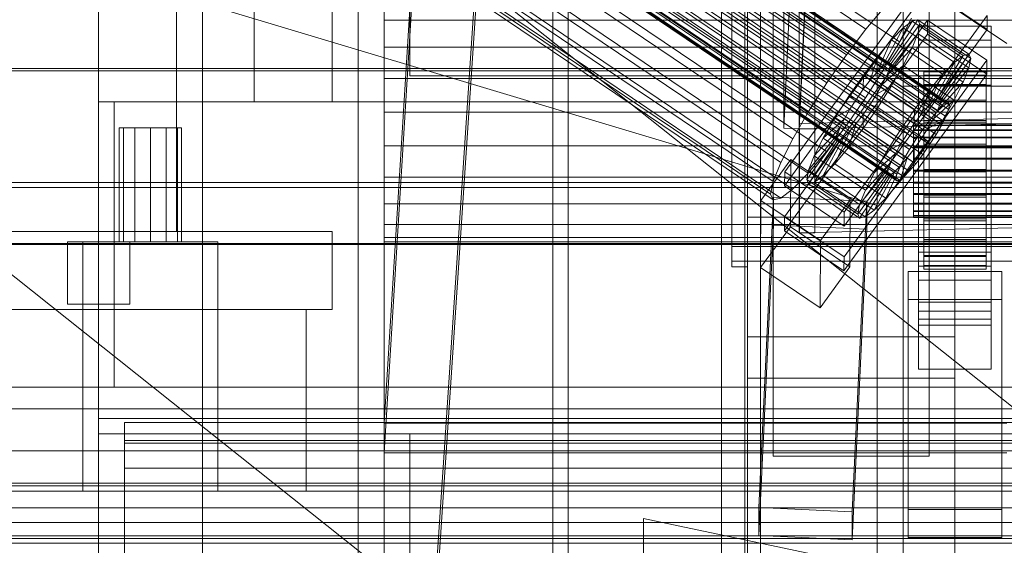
# Model space of a CAD drawing. Header units: millimetres. Extents: x -1970 to 61924, y -58230 to 6847.
# Tile 47 of 256: x -320 to -130, y -35410 to -35309. Entities that reach past the tile are written whole.
import ezdxf

# ---------------------------------------------------------------- set-up
doc = ezdxf.new("R2010")
doc.units = ezdxf.units.MM
for name, color, linetype, lineweight in [('COTAS_O', 1, 'Continuous', 0), ('COTAS_P', 1, 'Continuous', 0), ('frontal_bajante_movil', 7, 'Continuous', 0), ('frontal_briquetadora', 7, 'Continuous', 0), ('frontal_C01', 7, 'Continuous', 0), ('frontal_C02', 7, 'Continuous', 0), ('frontal_C03', 7, 'Continuous', 0), ('frontal_C05', 7, 'Continuous', 0), ('frontal_dos-C01', 7, 'Continuous', 0), ('frontal_dosificador', 7, 'Continuous', 0), ('frontal_mix-C02', 7, 'Continuous', 0), ('frontal_secador', 7, 'Continuous', 0)]:
    doc.layers.add(name, color=color, linetype=linetype, lineweight=lineweight)
doc.dimstyles.new('R19_100', dxfattribs={"dimtxt": 250, "dimasz": 150, "dimexe": 150, "dimexo": 80, "dimgap": 100, "dimtad": 1, "dimtih": 1, "dimtoh": 1, "dimdsep": 46, "dimcen": 0.09, "dimadec": 0, "dimazin": 0, "dimtfac": 1, "dimtdec": 4, "dimtofl": 0, "dimtmove": 0, "dimatfit": 3, "dimfxl": 1, "dimtolj": 1, "dimtzin": 0, "dimarcsym": 0})

# ---------------------------------------------------------------- blocks, each defined once
blk = doc.blocks.new('DIM_R26_43')
at = {"layer": 'COTAS_P'}
for p, q in [((-1750, -34600), (-1600, -34555)), ((2600, -34600), (2450, -34555)), ((-1750, -35500), (-1750, -34600)), ((-1750, -34600), (2600, -34600)), ((-1750, -34600), (-1600, -34645)), ((2600, -34600), (2450, -34645)), ((2600, -35500), (2600, -34600))]:
    blk.add_line(p, q, dxfattribs=at)
blk.add_text('4350 P', height=250, dxfattribs=at).set_placement((425, -34500))
blk = doc.blocks.new('DIM_R26_47')
at = {"layer": 'COTAS_P'}
for p, q in [((-850, -33400), (-150, -33400)), ((-150, -33400), (-195, -33550)), ((-150, -36000), (-150, -33400)), ((-150, -33400), (-105, -33550)), ((-150, -36000), (-195, -35850)), ((-150, -36000), (-105, -35850)), ((-850, -36000), (-150, -36000))]:
    blk.add_line(p, q, dxfattribs=at)
blk.add_text('2600 P', height=250, rotation=90, dxfattribs=at).set_placement((-250, -34700))
blk = doc.blocks.new('DIM_R26_51')
at = {"layer": 'COTAS_O'}
for p, q in [((-1480, -35300), (-1330, -35255)), ((490, -35300), (340, -35255)), ((-1480, -36000), (-1480, -35300)), ((-1480, -35300), (490, -35300)), ((-1480, -35300), (-1330, -35345)), ((490, -35300), (340, -35345)), ((490, -36000), (490, -35300))]:
    blk.add_line(p, q, dxfattribs=at)
blk.add_text('1970 O', height=250, dxfattribs=at).set_placement((-495, -35200))
blk = doc.blocks.new('DIM_R26_53')
at = {"layer": 'COTAS_O'}
for p, q in [((-1400, -35300), (-1250, -35255)), ((1400, -35300), (1250, -35255)), ((-1400, -36000), (-1400, -35300)), ((-1400, -35300), (1400, -35300)), ((-1400, -35300), (-1250, -35345)), ((1400, -35300), (1250, -35345)), ((1400, -36000), (1400, -35300))]:
    blk.add_line(p, q, dxfattribs=at)
blk.add_text('2800 O', height=250, dxfattribs=at).set_placement((0, -35200))
blk = doc.blocks.new('DIM_R26_54')
at = {"layer": 'COTAS_P'}
for p, q in [((-305, -34680), (395, -34680)), ((395, -34680), (350, -34830)), ((395, -36000), (395, -34680)), ((395, -34680), (440, -34830)), ((395, -36000), (350, -35850)), ((395, -36000), (440, -35850)), ((-305, -36000), (395, -36000))]:
    blk.add_line(p, q, dxfattribs=at)
blk.add_text('1320 P', height=250, rotation=90, dxfattribs=at).set_placement((295, -35340))
blk = doc.blocks.new('DIM_R26_55')
at = {"layer": 'COTAS_P'}
for p, q in [((-305, -35300), (-155, -35255)), ((345, -35300), (195, -35255)), ((-305, -36000), (-305, -35300)), ((-305, -35300), (345, -35300)), ((-305, -35300), (-155, -35345)), ((345, -35300), (195, -35345)), ((345, -36000), (345, -35300))]:
    blk.add_line(p, q, dxfattribs=at)
blk.add_text('650 P', height=250, dxfattribs=at).set_placement((20, -35200))

msp = doc.modelspace()

# ---------------------------------------------------------------- linework, layer by layer
at = {"layer": 'frontal_bajante_movil'}
for p, q in [((-175, -35355.689), (-175, -34808.457)), ((-145, -34808.457), (-145, -35355.689)), ((-183, -35356.81), (-183, -34809.578)), ((-180, -34809.578), (-180, -35356.81)), ((-180, -35347.232), (-180, -34810.919)), ((-183, -35352.87), (-183, -34816.557)), ((-180, -34816.557), (-180, -35352.87)), ((-183, -34819.376), (-183, -35355.689)), ((-175, -34846.045), (-175, -35393.277)), ((-145, -35393.277), (-145, -34846.045)), ((-180, -35775), (-180, -34903.821)), ((-140, -35775), (-140, -34903.821)), ((-285, -35775), (-285, -35000)), ((-255, -35775), (-255, -35000)), ((-183, -35227.232), (-183, -35356.81)), ((-180, -35356.81), (-180, -35227.232)), ((-305, -35325), (-302, -35325)), ((-305, -35380), (-305, -35325)), ((-305, -35325), (345, -35325)), ((-305, -35325), (-185, -35325)), ((-302, -35380), (-302, -35325)), ((-185, -35380), (-185, -35325)), ((220, -35347.232), (-180, -35347.232)), ((-180, -35347.232), (-180, -35352.87)), ((223, -35352.87), (-183, -35352.87)), ((-183, -35352.87), (-183, -35355.689)), ((-180, -35352.87), (220, -35352.87)), ((-183, -35355.689), (223, -35355.689)), ((-180, -35355.701), (-180, -35370.259)), ((-180, -35378.259), (-180, -35355.701)), ((-180, -35355.701), (-140, -35355.701)), ((-145, -35355.689), (-175, -35355.689)), ((-175, -35355.689), (-175, -35393.277)), ((-145, -35355.689), (-145, -35393.277)), ((-140, -35370.259), (-140, -35355.701)), ((-140, -35355.701), (-140, -35378.259)), ((-183, -35356.81), (-180, -35356.81)), ((-180, -35370.259), (-180, -35378.259)), ((-180, -35370.259), (-140, -35370.259)), ((-140, -35378.259), (-140, -35370.259)), ((-180, -35378.259), (-140, -35378.259)), ((-180, -35775), (-180, -35378.259)), ((-140, -35775), (-140, -35378.259)), ((-305, -35380), (345, -35380)), ((-305, -35386), (-305, -35380)), ((-305, -35380), (-302, -35380)), ((-305, -35380), (-185, -35380)), ((-305, -35386), (345, -35386)), ((-305, -35389), (-305, -35386)), ((-305, -35389), (345, -35389)), ((-285, -35389), (-245, -35389)), ((-285, -35429), (-285, -35389)), ((-245, -35389), (285, -35389)), ((-245, -35429), (-245, -35389)), ((-175, -35393.277), (-145, -35393.277))]:
    msp.add_line(p, q, dxfattribs=at)
at = {"layer": 'frontal_briquetadora'}
for p, q in [((-674.804, -34950), (340, -35756.525)), ((-720.639, -35041.307), (340, -35884.261))]:
    msp.add_line(p, q, dxfattribs=at)
at = {"layer": 'frontal_C01'}
for p, q in [((-250, -33373.251), (-250, -35948.844)), ((-250, -35953.656), (-250, -33378.064)), ((-185, -35386.852), (-185, -34985.956)), ((-155, -34985.956), (-155, -35386.852)), ((-185, -34991.348), (-185, -35392.244)), ((-155, -35392.244), (-155, -34991.348)), ((-185, -35463.692), (-185, -35062.328)), ((-155, -35062.328), (-155, -35463.692)), ((-185, -35067.72), (-185, -35469.085)), ((-155, -35469.085), (-155, -35067.72)), ((-355.53, -35181.164), (-141.731, -35325.392)), ((-355.017, -35181.04), (-141.218, -35325.268)), ((-357.415, -35182.873), (-143.617, -35327.102)), ((-356.348, -35181.789), (-142.549, -35326.017)), ((-355.022, -35182.296), (-141.224, -35326.524)), ((-354.844, -35181.426), (-141.045, -35325.654)), ((-358.659, -35184.343), (-144.861, -35328.571)), ((-355.541, -35183.59), (-141.742, -35327.818)), ((-146.196, -35330.325), (-359.995, -35186.097)), ((-356.363, -35185.221), (-142.565, -35329.449)), ((-341.461, -35186.671), (-157.152, -35311.006)), ((-361.332, -35188.017), (-147.533, -35332.245)), ((-357.434, -35187.076), (-143.635, -35331.305)), ((-362.578, -35189.971), (-148.779, -35334.199)), ((-358.68, -35189.031), (-144.881, -35333.259)), ((-334.981, -35189.149), (-150.672, -35313.483)), ((-363.648, -35191.827), (-149.85, -35336.055)), ((-360.017, -35190.95), (-146.218, -35335.179)), ((-160.922, -35315.957), (-345.231, -35191.622)), ((-364.471, -35193.457), (-150.672, -35337.686)), ((-362.596, -35194.174), (-148.798, -35338.402)), ((-361.352, -35192.705), (-147.554, -35336.933)), ((-338.003, -35194.386), (-153.694, -35318.72)), ((-365.168, -35195.621), (-151.369, -35339.85)), ((-364.995, -35196.008), (-151.196, -35340.236)), ((-364.989, -35194.752), (-151.191, -35338.98)), ((-364.482, -35195.884), (-150.683, -35340.112)), ((-363.664, -35195.258), (-149.865, -35339.487)), ((-349.002, -35197.04), (-164.693, -35321.375)), ((-341.52, -35199.901), (-157.211, -35324.236)), ((-352.519, -35202.555), (-168.21, -35326.89)), ((-345.291, -35205.319), (-160.982, -35329.653)), ((-355.541, -35207.792), (-171.232, -35332.127)), ((-349.061, -35210.27), (-164.752, -35334.605)), ((-357.863, -35212.394), (-173.554, -35336.729)), ((-352.572, -35214.417), (-168.263, -35338.752)), ((-359.326, -35216.047), (-175.016, -35340.381)), ((-359.83, -35218.502), (-175.521, -35342.836)), ((-355.584, -35217.477), (-171.275, -35341.812)), ((-359.341, -35219.592), (-175.032, -35343.926)), ((-357.893, -35219.242), (-173.584, -35343.577)), ((-228.298, -35241.719), (-250, -35565.195)), ((-250, -35570.976), (-228.298, -35247.5)), ((-228.298, -35247.5), (-130, -35313.812)), ((-172.809, -35338.517), (-145.277, -35300.663)), ((-145.289, -35303.359), (-172.821, -35341.213)), ((-133.821, -35311.095), (-145.289, -35303.359)), ((-157.152, -35311.006), (-153.641, -35306.859)), ((-172.847, -35347.145), (-145.315, -35309.29)), ((-133.809, -35308.399), (-161.341, -35346.253)), ((-153.199, -35317.656), (-148.226, -35309.478)), ((-152.686, -35317.532), (-147.143, -35309.216)), ((-152.513, -35317.918), (-146.777, -35310.032)), ((-148.35, -35308.882), (-150.672, -35313.483)), ((-148.226, -35309.478), (-149.953, -35310.798)), ((-147.143, -35309.216), (-148.226, -35309.478)), ((-148.226, -35309.478), (-138.396, -35316.109)), ((-147.155, -35311.868), (-146.777, -35310.032)), ((-147.143, -35309.216), (-137.313, -35315.847)), ((-146.777, -35310.032), (-147.143, -35309.216)), ((-146.777, -35310.032), (-136.948, -35316.663)), ((-145.327, -35311.986), (-145.315, -35309.29)), ((-145.315, -35309.29), (-133.847, -35317.027)), ((-133.809, -35308.399), (-133.821, -35311.095)), ((-145.327, -35311.986), (-172.859, -35349.841)), ((-161.353, -35348.949), (-133.821, -35311.095)), ((-160.922, -35315.957), (-157.152, -35311.006)), ((-154.017, -35318.281), (-149.953, -35310.798)), ((-152.692, -35318.788), (-147.155, -35311.868)), ((-149.953, -35310.798), (-152.207, -35313.087)), ((-149.953, -35310.798), (-140.123, -35317.429)), ((-148.249, -35314.6), (-147.155, -35311.868)), ((-147.155, -35311.868), (-137.325, -35318.499)), ((-147, -35313.157), (-147, -35310.461)), ((-147, -35310.461), (-133, -35310.461)), ((-147, -35356.683), (-147, -35310.461)), ((-133.859, -35319.723), (-145.327, -35311.986)), ((-133, -35310.461), (-133, -35313.157)), ((-133, -35310.461), (-133, -35356.683)), ((-155.085, -35319.365), (-152.207, -35313.087)), ((-152.207, -35313.087), (-154.833, -35316.189)), ((-150.672, -35313.483), (-153.694, -35318.72)), ((-152.207, -35313.087), (-142.377, -35319.718)), ((-133, -35313.157), (-147, -35313.157)), ((-147, -35313.157), (-147, -35359.38)), ((-133, -35359.38), (-133, -35313.157)), ((-153.21, -35320.082), (-148.249, -35314.6)), ((-149.985, -35318.043), (-148.249, -35314.6)), ((-148.249, -35314.6), (-138.419, -35321.232)), ((-137.313, -35315.847), (-142.856, -35324.163)), ((-138.396, -35316.109), (-137.313, -35315.847)), ((-137.313, -35315.847), (-136.948, -35316.663)), ((-164.693, -35321.375), (-160.922, -35315.957)), ((-133.847, -35317.027), (-161.379, -35354.881)), ((-154.833, -35316.189), (-157.653, -35319.893)), ((-156.329, -35320.835), (-154.833, -35316.189)), ((-154.833, -35316.189), (-145.003, -35322.821)), ((-154.017, -35318.281), (-153.199, -35317.656)), ((-153.199, -35317.656), (-152.686, -35317.532)), ((-143.369, -35324.287), (-153.199, -35317.656)), ((-142.856, -35324.163), (-152.686, -35317.532)), ((-152.686, -35317.532), (-152.513, -35317.918)), ((-140.123, -35317.429), (-144.188, -35324.912)), ((-138.396, -35316.109), (-143.369, -35324.287)), ((-136.948, -35316.663), (-142.683, -35324.549)), ((-142.377, -35319.718), (-140.123, -35317.429)), ((-140.123, -35317.429), (-138.396, -35316.109)), ((-136.948, -35316.663), (-137.325, -35318.499)), ((-133.847, -35317.027), (-133.859, -35319.723)), ((450, -35318.618), (-450, -35318.618)), ((-153.694, -35318.72), (-157.211, -35324.236)), ((-156.329, -35320.835), (-155.085, -35319.365)), ((-155.085, -35319.365), (-154.017, -35318.281)), ((-145.255, -35325.997), (-155.085, -35319.365)), ((-154.033, -35321.713), (-149.985, -35318.043)), ((-144.188, -35324.912), (-154.017, -35318.281)), ((-152.692, -35318.788), (-153.21, -35320.082)), ((-152.513, -35317.918), (-152.692, -35318.788)), ((-142.862, -35325.419), (-152.692, -35318.788)), ((-142.683, -35324.549), (-152.513, -35317.918)), ((-152.246, -35321.96), (-149.985, -35318.043)), ((-149.985, -35318.043), (-140.156, -35324.674)), ((-147, -35321.785), (-147, -35319.089)), ((-147, -35319.089), (-133, -35319.089)), ((-147, -35365.311), (-147, -35319.089)), ((-146, -35329.272), (-146, -35319.272)), ((-146, -35319.272), (-146, -35319.865)), ((-146, -35319.272), (-134, -35319.272)), ((-146, -35319.975), (-146, -35319.272)), ((-142.377, -35319.718), (-145.255, -35325.997)), ((-145.003, -35322.821), (-142.377, -35319.718)), ((-137.325, -35318.499), (-142.862, -35325.419)), ((-137.325, -35318.499), (-138.419, -35321.232)), ((-134, -35319.865), (-134, -35319.272)), ((-134, -35319.272), (-134, -35329.272)), ((-134, -35319.272), (-134, -35319.975)), ((-133, -35319.089), (-133, -35321.785)), ((-133, -35319.089), (-133, -35365.311)), ((-168.21, -35326.89), (-164.693, -35321.375)), ((-161.391, -35357.577), (-133.859, -35319.723)), ((-157.653, -35319.893), (-160.474, -35323.946)), ((-157.653, -35319.893), (-157.665, -35322.589)), ((-157.665, -35322.589), (-156.329, -35320.835)), ((-147.823, -35326.524), (-157.653, -35319.893)), ((-146.499, -35327.466), (-156.329, -35320.835)), ((-153.21, -35320.082), (-154.033, -35321.713)), ((-143.38, -35326.713), (-153.21, -35320.082)), ((-146, -35329.552), (-146, -35319.865)), ((-146, -35319.865), (-146, -35321.711)), ((-146, -35319.865), (-134, -35319.865)), ((-146, -35329.604), (-146, -35319.975)), ((-146, -35319.975), (-134, -35319.975)), ((-146, -35321.924), (-146, -35319.975)), ((-138.419, -35321.232), (-143.38, -35326.713)), ((-138.419, -35321.232), (-140.156, -35324.674)), ((-134, -35321.711), (-134, -35319.865)), ((-134, -35319.865), (-134, -35329.552)), ((-134, -35319.975), (-134, -35329.604)), ((-134, -35319.975), (-134, -35321.924)), ((-159.001, -35324.509), (-157.665, -35322.589)), ((-157.665, -35322.589), (-147.835, -35329.22)), ((-154.033, -35321.713), (-155.103, -35323.568)), ((-155.103, -35323.568), (-152.246, -35321.96)), ((-154.877, -35326.086), (-152.246, -35321.96)), ((-144.203, -35328.344), (-154.033, -35321.713)), ((-152.246, -35321.96), (-142.416, -35328.591)), ((-147.823, -35326.524), (-145.003, -35322.821)), ((-133, -35321.785), (-147, -35321.785)), ((-147, -35321.785), (-147, -35368.007)), ((-145.003, -35322.821), (-146.499, -35327.466)), ((-146, -35330.427), (-146, -35321.711)), ((-146, -35321.711), (-146, -35324.687)), ((-146, -35321.711), (-134, -35321.711)), ((-146, -35330.528), (-146, -35321.924)), ((-146, -35321.924), (-134, -35321.924)), ((-146, -35324.987), (-146, -35321.924)), ((-134, -35324.687), (-134, -35321.711)), ((-134, -35321.711), (-134, -35330.427)), ((-134, -35321.924), (-134, -35330.528)), ((-134, -35321.924), (-134, -35324.987)), ((-133, -35368.007), (-133, -35321.785)), ((-160.474, -35323.946), (-163.105, -35328.071)), ((-157.211, -35324.236), (-160.982, -35329.653)), ((-159.001, -35324.509), (-160.474, -35323.946)), ((-160.474, -35323.946), (-150.644, -35330.577)), ((-160.247, -35326.463), (-159.001, -35324.509)), ((-149.171, -35331.14), (-159.001, -35324.509)), ((-155.103, -35323.568), (-156.35, -35325.522)), ((-145.274, -35330.199), (-155.103, -35323.568)), ((-146, -35331.836), (-146, -35324.687)), ((-146, -35324.687), (-146, -35328.588)), ((-146, -35324.687), (-134, -35324.687)), ((-146, -35331.979), (-146, -35324.987)), ((-146, -35324.987), (-134, -35324.987)), ((-146, -35328.956), (-146, -35324.987)), ((-144.188, -35324.912), (-145.255, -35325.997)), ((-140.156, -35324.674), (-144.203, -35328.344)), ((-143.369, -35324.287), (-144.188, -35324.912)), ((-142.856, -35324.163), (-143.369, -35324.287)), ((-142.862, -35325.419), (-142.683, -35324.549)), ((-142.683, -35324.549), (-142.856, -35324.163)), ((-142.549, -35326.017), (-141.731, -35325.392)), ((-140.156, -35324.674), (-142.416, -35328.591)), ((-141.731, -35325.392), (-141.218, -35325.268)), ((-141.218, -35325.268), (-141.045, -35325.654)), ((-134, -35328.588), (-134, -35324.687)), ((-134, -35324.687), (-134, -35331.836)), ((-134, -35324.987), (-134, -35331.979)), ((-134, -35324.987), (-134, -35328.956)), ((-171.232, -35332.127), (-168.21, -35326.89)), ((-160.247, -35326.463), (-163.105, -35328.071)), ((-161.318, -35328.319), (-160.247, -35326.463)), ((-150.417, -35333.094), (-160.247, -35326.463)), ((-157.698, -35330.138), (-154.877, -35326.086)), ((-156.35, -35325.522), (-157.686, -35327.442)), ((-156.35, -35325.522), (-154.877, -35326.086)), ((-146.52, -35332.154), (-156.35, -35325.522)), ((-154.877, -35326.086), (-145.047, -35332.717)), ((-150.644, -35330.577), (-147.823, -35326.524)), ((-147.835, -35329.22), (-147.823, -35326.524)), ((-145.255, -35325.997), (-146.499, -35327.466)), ((-144.861, -35328.571), (-143.617, -35327.102)), ((-144.203, -35328.344), (-143.38, -35326.713)), ((-143.617, -35327.102), (-142.549, -35326.017)), ((-143.38, -35326.713), (-142.862, -35325.419)), ((-141.224, -35326.524), (-141.742, -35327.818)), ((-141.045, -35325.654), (-141.224, -35326.524)), ((-163.105, -35328.071), (-165.365, -35331.989)), ((-161.318, -35328.319), (-165.365, -35331.989)), ((-163.105, -35328.071), (-153.275, -35334.702)), ((-162.14, -35329.949), (-161.318, -35328.319)), ((-151.488, -35334.95), (-161.318, -35328.319)), ((-159.022, -35329.196), (-160.518, -35333.842)), ((-159.022, -35329.196), (-160.266, -35330.666)), ((-157.686, -35327.442), (-159.022, -35329.196)), ((-149.192, -35335.828), (-159.022, -35329.196)), ((-157.686, -35327.442), (-157.698, -35330.138)), ((-147.856, -35334.073), (-157.686, -35327.442)), ((-146.499, -35327.466), (-147.835, -35329.22)), ((-146.196, -35330.325), (-144.861, -35328.571)), ((-146, -35333.684), (-146, -35328.588)), ((-146, -35328.588), (-146, -35333.148)), ((-146, -35328.588), (-134, -35328.588)), ((-146, -35333.859), (-146, -35328.956)), ((-146, -35328.956), (-134, -35328.956)), ((-146, -35333.559), (-146, -35328.956)), ((-145.274, -35330.199), (-144.203, -35328.344)), ((-142.416, -35328.591), (-145.274, -35330.199)), ((-142.416, -35328.591), (-145.047, -35332.717)), ((-141.742, -35327.818), (-142.565, -35329.449)), ((-134, -35333.148), (-134, -35328.588)), ((-134, -35328.588), (-134, -35333.684)), ((-134, -35328.956), (-134, -35333.859)), ((-134, -35328.956), (-134, -35333.559)), ((-162.14, -35329.949), (-167.102, -35335.431)), ((-160.982, -35329.653), (-164.752, -35334.605)), ((-160.266, -35330.666), (-163.144, -35336.944)), ((-162.659, -35331.243), (-162.14, -35329.949)), ((-152.311, -35336.58), (-162.14, -35329.949)), ((-160.266, -35330.666), (-161.333, -35331.75)), ((-160.518, -35333.842), (-157.698, -35330.138)), ((-150.436, -35337.297), (-160.266, -35330.666)), ((-157.698, -35330.138), (-147.868, -35336.769)), ((-153.275, -35334.702), (-150.644, -35330.577)), ((-150.644, -35330.577), (-149.171, -35331.14)), ((-147.835, -35329.22), (-149.171, -35331.14)), ((-148, -35329.604), (-148, -35329.272)), ((-148, -35329.272), (-148, -35329.552)), ((-148, -35329.272), (148, -35329.272)), ((-148, -35329.552), (-148, -35330.427)), ((-148, -35329.552), (148, -35329.552)), ((-148, -35330.528), (-148, -35329.604)), ((-148, -35329.604), (148, -35329.604)), ((-148, -35330.427), (-148, -35331.836)), ((-148, -35330.427), (148, -35330.427)), ((-148, -35331.979), (-148, -35330.528)), ((-148, -35330.528), (148, -35330.528)), ((-147.533, -35332.245), (-146.196, -35330.325)), ((-146.52, -35332.154), (-145.274, -35330.199)), ((-146, -35329.552), (-146, -35329.272)), ((-134, -35329.272), (-146, -35329.272)), ((-146, -35329.272), (-146, -35329.604)), ((-146, -35330.427), (-146, -35329.552)), ((-134, -35329.552), (-146, -35329.552)), ((-134, -35329.604), (-146, -35329.604)), ((-146, -35329.604), (-146, -35330.528)), ((-146, -35331.836), (-146, -35330.427)), ((-134, -35330.427), (-146, -35330.427)), ((-134, -35330.528), (-146, -35330.528)), ((-146, -35330.528), (-146, -35331.979)), ((-142.565, -35329.449), (-143.635, -35331.305)), ((-134, -35329.272), (-134, -35329.552)), ((-134, -35329.604), (-134, -35329.272)), ((-134, -35329.552), (-134, -35330.427)), ((-134, -35330.528), (-134, -35329.604)), ((-134, -35330.427), (-134, -35331.836)), ((-134, -35331.979), (-134, -35330.528)), ((-173.554, -35336.729), (-171.232, -35332.127)), ((-162.837, -35332.113), (-168.573, -35340)), ((-162.664, -35332.499), (-168.208, -35340.815)), ((-162.659, -35331.243), (-168.196, -35338.163)), ((-162.151, -35332.376), (-167.125, -35340.554)), ((-165.365, -35331.989), (-167.102, -35335.431)), ((-161.333, -35331.75), (-165.397, -35339.233)), ((-165.365, -35331.989), (-155.535, -35338.62)), ((-162.837, -35332.113), (-162.659, -35331.243)), ((-162.664, -35332.499), (-162.837, -35332.113)), ((-153.008, -35338.744), (-162.837, -35332.113)), ((-162.151, -35332.376), (-162.664, -35332.499)), ((-152.835, -35339.131), (-162.664, -35332.499)), ((-152.829, -35337.875), (-162.659, -35331.243)), ((-161.333, -35331.75), (-162.151, -35332.376)), ((-152.321, -35339.007), (-162.151, -35332.376)), ((-151.503, -35338.381), (-161.333, -35331.75)), ((-149.171, -35331.14), (-150.417, -35333.094)), ((-148.779, -35334.199), (-147.533, -35332.245)), ((-148, -35331.836), (-148, -35333.684)), ((-148, -35331.836), (148, -35331.836)), ((-148, -35333.859), (-148, -35331.979)), ((-148, -35331.979), (148, -35331.979)), ((-145.047, -35332.717), (-147.868, -35336.769)), ((-147.856, -35334.073), (-146.52, -35332.154)), ((-145.047, -35332.717), (-146.52, -35332.154)), ((-146, -35333.684), (-146, -35331.836)), ((-134, -35331.836), (-146, -35331.836)), ((-134, -35331.979), (-146, -35331.979)), ((-146, -35331.979), (-146, -35333.859)), ((-143.635, -35331.305), (-144.881, -35333.259)), ((-134, -35331.836), (-134, -35333.684)), ((-134, -35333.859), (-134, -35331.979)), ((-164.752, -35334.605), (-168.263, -35338.752)), ((-163.144, -35336.944), (-160.518, -35333.842)), ((-160.518, -35333.842), (-150.688, -35340.473)), ((-155.535, -35338.62), (-153.275, -35334.702)), ((-153.275, -35334.702), (-150.417, -35333.094)), ((-150.417, -35333.094), (-151.488, -35334.95)), ((-149.85, -35336.055), (-148.779, -35334.199)), ((-149.192, -35335.828), (-147.856, -35334.073)), ((-148, -35333.684), (-148, -35335.845)), ((-148, -35333.684), (148, -35333.684)), ((-148, -35336.039), (-148, -35333.859)), ((-148, -35333.859), (148, -35333.859)), ((-147.868, -35336.769), (-147.856, -35334.073)), ((-144.881, -35333.259), (-146.218, -35335.179)), ((-146, -35333.148), (-146, -35335.845)), ((-134, -35333.148), (-146, -35333.148)), ((-146, -35333.148), (-146, -35338.058)), ((-146, -35336.039), (-146, -35333.559)), ((-146, -35333.559), (-134, -35333.559)), ((-146, -35338.484), (-146, -35333.559)), ((-146, -35335.845), (-146, -35333.684)), ((-134, -35333.684), (-146, -35333.684)), ((-134, -35333.859), (-146, -35333.859)), ((-146, -35333.859), (-146, -35336.039)), ((-134, -35335.845), (-134, -35333.148)), ((-134, -35338.058), (-134, -35333.148)), ((-134, -35333.559), (-134, -35336.039)), ((-134, -35333.559), (-134, -35338.484)), ((-134, -35333.684), (-134, -35335.845)), ((-134, -35336.039), (-134, -35333.859)), ((-177.394, -35344.017), (-171.658, -35336.131)), ((-175.016, -35340.381), (-173.554, -35336.729)), ((-171.715, -35349.072), (-171.658, -35336.131)), ((-171.658, -35336.131), (-160.19, -35343.867)), ((-167.102, -35335.431), (-168.196, -35338.163)), ((-167.102, -35335.431), (-157.272, -35342.062)), ((-157.272, -35342.062), (-152.311, -35336.58)), ((-155.535, -35338.62), (-151.488, -35334.95)), ((-152.311, -35336.58), (-152.829, -35337.875)), ((-151.488, -35334.95), (-152.311, -35336.58)), ((-150.688, -35340.473), (-149.192, -35335.828)), ((-147.868, -35336.769), (-150.688, -35340.473)), ((-150.672, -35337.686), (-149.85, -35336.055)), ((-150.436, -35337.297), (-149.192, -35335.828)), ((-148, -35335.845), (-148, -35338.17)), ((148, -35335.845), (-148, -35335.845)), ((-148, -35338.372), (-148, -35336.039)), ((-148, -35336.039), (148, -35336.039)), ((-146.218, -35335.179), (-147.554, -35336.933)), ((-146, -35335.845), (-134, -35335.845)), ((-146, -35338.17), (-146, -35335.845)), ((-134, -35336.039), (-146, -35336.039)), ((-146, -35336.039), (-146, -35338.372)), ((-134, -35335.845), (-134, -35338.17)), ((-134, -35338.372), (-134, -35336.039)), ((-172.809, -35338.517), (-172.821, -35341.213)), ((-161.341, -35346.253), (-172.809, -35338.517)), ((-168.196, -35338.163), (-168.573, -35340)), ((-168.196, -35338.163), (-158.366, -35344.794)), ((-165.397, -35339.233), (-163.144, -35336.944)), ((-163.144, -35336.944), (-153.314, -35343.575)), ((-158.366, -35344.794), (-152.829, -35337.875)), ((-157.272, -35342.062), (-155.535, -35338.62)), ((-155.567, -35345.864), (-151.503, -35338.381)), ((-153.314, -35343.575), (-150.436, -35337.297)), ((-152.829, -35337.875), (-153.008, -35338.744)), ((-152.321, -35339.007), (-151.503, -35338.381)), ((-151.503, -35338.381), (-150.436, -35337.297)), ((-151.191, -35338.98), (-150.672, -35337.686)), ((-148.798, -35338.402), (-149.865, -35339.487)), ((-147.554, -35336.933), (-148.798, -35338.402)), ((-148, -35338.17), (-148, -35340.503)), ((-148, -35338.17), (148, -35338.17)), ((-148, -35340.698), (-148, -35338.372)), ((-148, -35338.372), (148, -35338.372)), ((-146, -35338.17), (-146, -35338.058)), ((-146, -35338.058), (-146, -35342.983)), ((-146, -35338.058), (-134, -35338.058)), ((-146, -35340.503), (-146, -35338.17)), ((-134, -35338.17), (-146, -35338.17)), ((-146, -35338.372), (-146, -35338.484)), ((-134, -35338.372), (-146, -35338.372)), ((-146, -35338.372), (-146, -35340.698)), ((-146, -35338.484), (-134, -35338.484)), ((-146, -35343.394), (-146, -35338.484)), ((-134, -35342.983), (-134, -35338.058)), ((-134, -35338.058), (-134, -35338.17)), ((-134, -35338.17), (-134, -35340.503)), ((-134, -35338.484), (-134, -35338.372)), ((-134, -35340.698), (-134, -35338.372)), ((-134, -35338.484), (-134, -35343.394)), ((-175.521, -35342.836), (-175.016, -35340.381)), ((-168.263, -35338.752), (-171.275, -35341.812)), ((-168.573, -35340), (-168.208, -35340.815)), ((-168.573, -35340), (-158.743, -35346.631)), ((-168.208, -35340.815), (-167.125, -35340.554)), ((-167.125, -35340.554), (-165.397, -35339.233)), ((-167.125, -35340.554), (-157.295, -35347.185)), ((-165.397, -35339.233), (-155.567, -35345.864)), ((-158.743, -35346.631), (-153.008, -35338.744)), ((-158.378, -35347.446), (-152.835, -35339.131)), ((-157.295, -35347.185), (-152.321, -35339.007)), ((-150.688, -35340.473), (-153.314, -35343.575)), ((-153.008, -35338.744), (-152.835, -35339.131)), ((-152.835, -35339.131), (-152.321, -35339.007)), ((-151.369, -35339.85), (-151.191, -35338.98)), ((-151.196, -35340.236), (-151.369, -35339.85)), ((-150.683, -35340.112), (-151.196, -35340.236)), ((-149.865, -35339.487), (-150.683, -35340.112)), ((-148, -35340.503), (-148, -35342.684)), ((-148, -35340.503), (148, -35340.503)), ((-146, -35342.684), (-146, -35340.503)), ((-146, -35340.503), (-146, -35342.983)), ((-134, -35340.503), (-146, -35340.503)), ((-134, -35342.983), (-134, -35340.503)), ((-134, -35340.503), (-134, -35342.684)), ((450, -35341.538), (-450, -35341.538)), ((-171.275, -35341.812), (-173.584, -35343.577)), ((-172.821, -35341.213), (-161.353, -35348.949)), ((-168.208, -35340.815), (-158.378, -35347.446)), ((-158.366, -35344.794), (-157.272, -35342.062)), ((-148, -35342.858), (-148, -35340.698)), ((-148, -35340.698), (148, -35340.698)), ((-146, -35340.698), (-146, -35343.394)), ((-134, -35340.698), (-146, -35340.698)), ((-146, -35340.698), (-146, -35342.858)), ((-134, -35343.394), (-134, -35340.698)), ((-134, -35342.858), (-134, -35340.698)), ((-177.811, -35403.162), (-174.943, -35343.373)), ((-177.394, -35344.017), (-177.451, -35356.959)), ((-165.926, -35351.754), (-177.394, -35344.017)), ((-175.032, -35343.926), (-175.521, -35342.836)), ((-173.584, -35343.577), (-175.032, -35343.926)), ((-174.943, -35348.767), (-174.943, -35343.373)), ((-174.943, -35343.373), (-156.962, -35344.173)), ((-160.19, -35343.867), (-165.926, -35351.754)), ((-160.19, -35343.867), (-160.247, -35356.809)), ((-156.962, -35344.173), (-159.83, -35403.962)), ((-156.962, -35344.173), (-156.962, -35349.566)), ((-153.314, -35343.575), (-155.567, -35345.864)), ((-148, -35342.684), (-148, -35344.563)), ((-148, -35342.684), (148, -35342.684)), ((-148, -35344.706), (-148, -35342.858)), ((-148, -35342.858), (148, -35342.858)), ((-146, -35344.563), (-146, -35342.684)), ((-146, -35342.684), (-146, -35347.586)), ((-134, -35342.684), (-146, -35342.684)), ((-146, -35342.858), (-146, -35347.955)), ((-134, -35342.858), (-146, -35342.858)), ((-146, -35342.858), (-146, -35344.706)), ((-146, -35342.983), (-146, -35347.586)), ((-146, -35342.983), (-134, -35342.983)), ((-146, -35343.394), (-134, -35343.394)), ((-146, -35347.955), (-146, -35343.394)), ((-134, -35347.586), (-134, -35342.684)), ((-134, -35342.684), (-134, -35344.563)), ((-134, -35347.955), (-134, -35342.858)), ((-134, -35344.706), (-134, -35342.858)), ((-134, -35347.586), (-134, -35342.983)), ((-134, -35343.394), (-134, -35347.955)), ((-161.353, -35348.949), (-161.341, -35346.253)), ((-158.743, -35346.631), (-158.366, -35344.794)), ((-155.567, -35345.864), (-157.295, -35347.185)), ((-148, -35344.563), (-148, -35346.014)), ((-148, -35344.563), (148, -35344.563)), ((-148, -35346.115), (-148, -35344.706)), ((-148, -35344.706), (148, -35344.706)), ((-148, -35346.014), (-148, -35346.938)), ((-148, -35346.014), (148, -35346.014)), ((-148, -35346.99), (-148, -35346.115)), ((-148, -35346.115), (148, -35346.115)), ((-146, -35346.014), (-146, -35344.563)), ((-146, -35344.563), (-146, -35351.555)), ((-134, -35344.563), (-146, -35344.563)), ((-146, -35344.706), (-146, -35351.856)), ((-134, -35344.706), (-146, -35344.706)), ((-146, -35344.706), (-146, -35346.115)), ((-146, -35346.938), (-146, -35346.014)), ((-146, -35346.014), (-146, -35354.618)), ((-134, -35346.014), (-146, -35346.014)), ((-146, -35346.115), (-146, -35354.831)), ((-134, -35346.115), (-146, -35346.115)), ((-146, -35346.115), (-146, -35346.99)), ((-134, -35351.555), (-134, -35344.563)), ((-134, -35344.563), (-134, -35346.014)), ((-134, -35351.856), (-134, -35344.706)), ((-134, -35346.115), (-134, -35344.706)), ((-134, -35354.618), (-134, -35346.014)), ((-134, -35346.014), (-134, -35346.938)), ((-134, -35354.831), (-134, -35346.115)), ((-134, -35346.99), (-134, -35346.115)), ((-172.847, -35347.145), (-172.859, -35349.841)), ((-161.379, -35354.881), (-172.847, -35347.145)), ((-158.378, -35347.446), (-158.743, -35346.631)), ((-157.295, -35347.185), (-158.378, -35347.446)), ((-148, -35346.938), (-148, -35347.271)), ((-148, -35346.938), (148, -35346.938)), ((-148, -35347.271), (-148, -35346.99)), ((-148, -35346.99), (148, -35346.99)), ((-148, -35347.271), (148, -35347.271)), ((-146, -35347.271), (-146, -35346.938)), ((-146, -35346.938), (-146, -35356.568)), ((-134, -35346.938), (-146, -35346.938)), ((-146, -35346.99), (-146, -35356.678)), ((-134, -35346.99), (-146, -35346.99)), ((-146, -35346.99), (-146, -35347.271)), ((-146, -35347.271), (-146, -35357.27)), ((-134, -35347.271), (-146, -35347.271)), ((-146, -35347.586), (-146, -35351.555)), ((-146, -35347.586), (-134, -35347.586)), ((-146, -35347.955), (-134, -35347.955)), ((-146, -35351.856), (-146, -35347.955)), ((-134, -35356.568), (-134, -35346.938)), ((-134, -35346.938), (-134, -35347.271)), ((-134, -35356.678), (-134, -35346.99)), ((-134, -35347.271), (-134, -35346.99)), ((-134, -35357.27), (-134, -35347.271)), ((-134, -35351.555), (-134, -35347.586)), ((-134, -35347.955), (-134, -35351.856)), ((-177.811, -35408.555), (-174.943, -35348.767)), ((-171.715, -35349.072), (-177.451, -35356.959)), ((-156.962, -35349.566), (-174.943, -35348.767)), ((-172.859, -35349.841), (-161.391, -35357.577)), ((-160.247, -35356.809), (-171.715, -35349.072)), ((-159.83, -35409.355), (-156.962, -35349.566)), ((-165.983, -35364.695), (-165.926, -35351.754)), ((-146, -35351.555), (-146, -35354.618)), ((-146, -35351.555), (-134, -35351.555)), ((-146, -35351.856), (-134, -35351.856)), ((-146, -35354.831), (-146, -35351.856)), ((-134, -35354.618), (-134, -35351.555)), ((-134, -35351.856), (-134, -35354.831)), ((-450, -35352.322), (450, -35352.322)), ((-161.391, -35357.577), (-161.379, -35354.881)), ((-147, -35366.89), (-147, -35353.949)), ((-147, -35353.949), (-133, -35353.949)), ((-147, -35363.578), (-147, -35353.949)), ((-146, -35354.618), (-146, -35356.568)), ((-146, -35354.618), (-134, -35354.618)), ((-146, -35354.831), (-134, -35354.831)), ((-146, -35356.678), (-146, -35354.831)), ((-134, -35356.568), (-134, -35354.618)), ((-134, -35354.831), (-134, -35356.678)), ((-133, -35353.949), (-133, -35366.89)), ((-133, -35353.949), (-133, -35363.578)), ((-177.451, -35356.959), (-165.983, -35364.695)), ((-165.983, -35364.695), (-160.247, -35356.809)), ((-133, -35356.683), (-147, -35356.683)), ((-147, -35356.683), (-147, -35359.38)), ((-146, -35356.568), (-146, -35357.27)), ((-146, -35356.568), (-134, -35356.568)), ((-146, -35356.678), (-134, -35356.678)), ((-146, -35357.27), (-146, -35356.678)), ((-146, -35357.27), (-134, -35357.27)), ((-134, -35357.27), (-134, -35356.568)), ((-134, -35356.678), (-134, -35357.27)), ((-133, -35359.38), (-133, -35356.683)), ((-149, -35363.116), (-149, -35357.723)), ((-149, -35357.723), (-131, -35357.723)), ((-149, -35403.56), (-149, -35357.723)), ((-147, -35359.38), (-133, -35359.38)), ((-131, -35357.723), (-131, -35363.116)), ((-131, -35357.723), (-131, -35403.56)), ((-131, -35363.116), (-149, -35363.116)), ((-149, -35408.953), (-149, -35363.116)), ((-131, -35408.953), (-131, -35363.116)), ((-133, -35363.578), (-147, -35363.578)), ((-147, -35363.578), (-147, -35376.52)), ((-133, -35376.52), (-133, -35363.578)), ((-133, -35365.311), (-147, -35365.311)), ((-147, -35365.311), (-147, -35368.007)), ((-133, -35366.89), (-147, -35366.89)), ((-147, -35366.89), (-147, -35376.52)), ((-133, -35368.007), (-133, -35365.311)), ((-133, -35376.52), (-133, -35366.89)), ((-147, -35368.007), (-133, -35368.007)), ((-147, -35376.52), (-133, -35376.52)), ((-450, -35384.156), (450, -35384.156)), ((-155, -35386.852), (-185, -35386.852)), ((-185, -35386.852), (-185, -35392.244)), ((-155, -35392.244), (-155, -35386.852)), ((450, -35392.244), (-450, -35392.244)), ((-185, -35392.244), (-155, -35392.244)), ((-425, -35398.445), (425, -35398.445)), ((-159.83, -35403.962), (-177.811, -35403.162)), ((-177.811, -35403.162), (-177.811, -35408.555)), ((-159.83, -35409.355), (-159.83, -35403.962)), ((-131, -35403.56), (-149, -35403.56)), ((-149, -35403.56), (-149, -35408.953)), ((-131, -35408.953), (-131, -35403.56)), ((-200, -35506.334), (-200, -35405.275)), ((-200, -35405.275), (-140, -35417.903)), ((-200, -35411.053), (-200, -35405.275)), ((-177.811, -35408.555), (-159.83, -35409.355)), ((425, -35410.001), (-425, -35410.001)), ((-149, -35408.953), (-131, -35408.953))]:
    msp.add_line(p, q, dxfattribs=at)
at = {"layer": 'frontal_C02'}
for p, q in [((-250, -32921.727), (-250, -35767.183)), ((-250, -35771.953), (-250, -32926.497)), ((-228.298, -35036.685), (-250, -35386.887)), ((-250, -35392.618), (-228.298, -35042.415)), ((450, -35319.079), (-450, -35319.079)), ((450, -35340.567), (-450, -35340.567)), ((-450, -35352.489), (450, -35352.489)), ((-300, -35412.599), (-300, -35386.799)), ((-300, -35386.799), (-300, -35390.743)), ((-300, -35386.799), (300, -35386.799)), ((-250, -35386.887), (-130, -35386.887)), ((-250, -35392.618), (-250, -35386.887)), ((-300, -35395.596), (-300, -35390.233)), ((-300, -35390.233), (-300, -35415.574)), ((300, -35390.233), (-300, -35390.233)), ((-300, -35390.743), (-300, -35416.016)), ((300, -35390.743), (-300, -35390.743)), ((-130, -35392.618), (-250, -35392.618)), ((-300, -35420.221), (-300, -35395.596)), ((-300, -35395.596), (300, -35395.596))]:
    msp.add_line(p, q, dxfattribs=at)
at = {"layer": 'frontal_C03'}
for p, q in [((-1500, -35408.612), (1500, -35408.612)), ((1530, -35409.158), (-1530, -35409.158))]:
    msp.add_line(p, q, dxfattribs=at)
at = {"layer": 'frontal_C05'}
for p, q in [((-217.5, -35992), (-217.5, -34800)), ((-214.5, -34800), (-214.5, -35992)), ((-180.5, -34800), (-180.5, -35992)), ((-177.5, -35992), (-177.5, -34800))]:
    msp.add_line(p, q, dxfattribs=at)
at = {"layer": 'frontal_dos-C01'}
for p, q in [((-150, -35322), (-150, -35450.755)), ((-150, -35498.99), (-150, -35322)), ((-150, -35325), (-150, -35322)), ((-150, -35322), (150, -35322)), ((-150, -35325), (-150, -35501.99)), ((-150, -35453.755), (-150, -35325)), ((150, -35325), (-150, -35325))]:
    msp.add_line(p, q, dxfattribs=at)
at = {"layer": 'frontal_dosificador'}
for p, q in [((-275, -35100), (-275, -35325)), ((-260, -35325), (-260, -35100)), ((-290, -35285), (-290, -35350)), ((-250, -35309.322), (-250, -35305.349)), ((-245, -35306), (-245, -35320)), ((-250, -35314.5), (-250, -35309.322)), ((-250, -35309.322), (250, -35309.322)), ((-250, -35320.53), (-250, -35314.5)), ((-250, -35314.5), (250, -35314.5)), ((-250, -35327), (-250, -35320.53)), ((-250, -35320.53), (250, -35320.53)), ((-245, -35320), (245, -35320)), ((-275, -35325), (-260, -35325)), ((-250, -35333.47), (-250, -35327)), ((250, -35327), (-250, -35327)), ((-300.196, -35330), (-301, -35330)), ((-301, -35352), (-301, -35330)), ((-298, -35330), (-300.196, -35330)), ((-300.196, -35352), (-300.196, -35330)), ((-295, -35330), (-298, -35330)), ((-298, -35352), (-298, -35330)), ((-292, -35330), (-295, -35330)), ((-295, -35352), (-295, -35330)), ((-289.804, -35330), (-292, -35330)), ((-292, -35352), (-292, -35330)), ((-289, -35330), (-289.804, -35330)), ((-289.804, -35352), (-289.804, -35330)), ((-289, -35330), (-289, -35352)), ((-250, -35333.47), (-250, -35339.5)), ((-250, -35333.47), (250, -35333.47)), ((-250, -35339.5), (-250, -35344.678)), ((-250, -35339.5), (250, -35339.5)), ((-250, -35344.678), (-250, -35348.651)), ((-250, -35344.678), (250, -35344.678)), ((-330, -35350), (-290, -35350)), ((-330, -35350), (-260, -35350)), ((-260, -35350), (-260, -35365)), ((-250, -35348.651), (-250, -35351.148)), ((-250, -35348.651), (250, -35348.651)), ((-250, -35351.148), (-250, -35352)), ((-250, -35351.148), (250, -35351.148)), ((-308, -35352), (-311, -35352)), ((-311, -35364), (-311, -35352)), ((-302, -35352), (-308, -35352)), ((-308, -35364), (-308, -35352)), ((-308, -35352), (-282, -35352)), ((-308, -35352), (-308, -35400)), ((-299, -35352), (-302, -35352)), ((-302, -35364), (-302, -35352)), ((-300.196, -35352), (-301, -35352)), ((-298, -35352), (-300.196, -35352)), ((-299, -35352), (-299, -35364)), ((-295, -35352), (-298, -35352)), ((-292, -35352), (-295, -35352)), ((-289.804, -35352), (-292, -35352)), ((-289.804, -35352), (-289, -35352)), ((-282, -35400), (-282, -35352)), ((-250, -35352), (250, -35352)), ((-330, -35365), (-260, -35365)), ((-325, -35365), (-265, -35365)), ((-308, -35364), (-311, -35364)), ((-302, -35364), (-308, -35364)), ((-302, -35364), (-299, -35364)), ((-265, -35365), (-265, -35400)), ((-770, -35380), (770, -35380)), ((-770, -35400), (770, -35400)), ((-325, -35400), (-265, -35400)), ((-308, -35400), (-282, -35400))]:
    msp.add_line(p, q, dxfattribs=at)
at = {"layer": 'frontal_mix-C02'}
for p, q in [((-150, -34913.937), (-170, -35329.168)), ((-170, -35330.23), (-150, -34915)), ((-172.997, -35330.095), (-167.997, -35226.288)), ((-165, -35226.423), (-170, -35330.23)), ((-170, -35241.303), (-170, -35330.23)), ((-167, -35330.23), (-167, -35241.303)), ((-170, -35350.23), (-170, -35261.303)), ((-167, -35261.303), (-167, -35350.23)), ((-172.997, -35306.085), (-172.997, -35330.095)), ((-170, -35330.23), (-170, -35306.22)), ((-170, -35329.168), (170, -35321.395)), ((170, -35322.458), (-170, -35330.23)), ((170.021, -35322.458), (-169.979, -35330.23)), ((-170, -35330.23), (-170, -35329.168)), ((-170, -35330.23), (-172.997, -35330.095)), ((-170, -35330.23), (-170, -35350.23)), ((-167, -35330.23), (-170, -35330.23)), ((-170, -35330.23), (-169.979, -35330.23)), ((-169.979, -35330.23), (-169.979, -35350.23)), ((-167, -35350.23), (-167, -35330.23)), ((170, -35342.458), (-170, -35350.23)), ((-169.979, -35350.23), (170.021, -35342.458)), ((-170, -35350.23), (-167, -35350.23)), ((-170, -35350.23), (-169.979, -35350.23))]:
    msp.add_line(p, q, dxfattribs=at)
at = {"layer": 'frontal_secador'}
for p, q in [((-1250, -35399), (1250, -35399)), ((-1250, -35403.243), (1250, -35403.243)), ((1250, -35406.071), (-1250, -35406.071))]:
    msp.add_line(p, q, dxfattribs=at)

# ---------------------------------------------------------------- dimensions: what is measured, and where the dimension line sits
at = {"layer": 'COTAS_O'}
for p1, p2, picture, middle in [((-1480, -36000), (490, -36000), 'DIM_R26_51', (-495, -35300)), ((-1400, -36000), (1400, -36000), 'DIM_R26_53', (0, -35300))]:
    dim = msp.add_aligned_dim(p1=p1, p2=p2, distance=700, text='<> O', dimstyle='R19_100', dxfattribs=at)
    dim.commit()
    dim.dimension.update_dxf_attribs({"geometry": picture, "text_midpoint": middle})
at = {"layer": 'COTAS_P'}
for p1, p2, distance, picture, middle in [((-850, -36000), (-850, -33400), -700, 'DIM_R26_47', (-150, -34700)), ((-1750, -35500), (2600, -35500), 900, 'DIM_R26_43', (425, -34600)), ((-305, -36000), (-305, -34680), -700, 'DIM_R26_54', (395, -35340)), ((-305, -36000), (345, -36000), 700, 'DIM_R26_55', (20, -35300))]:
    dim = msp.add_aligned_dim(p1=p1, p2=p2, distance=distance, text='<> P', dimstyle='R19_100', dxfattribs=at)
    dim.commit()
    dim.dimension.update_dxf_attribs({"geometry": picture, "text_midpoint": middle})

doc.saveas('drawing.dxf')
